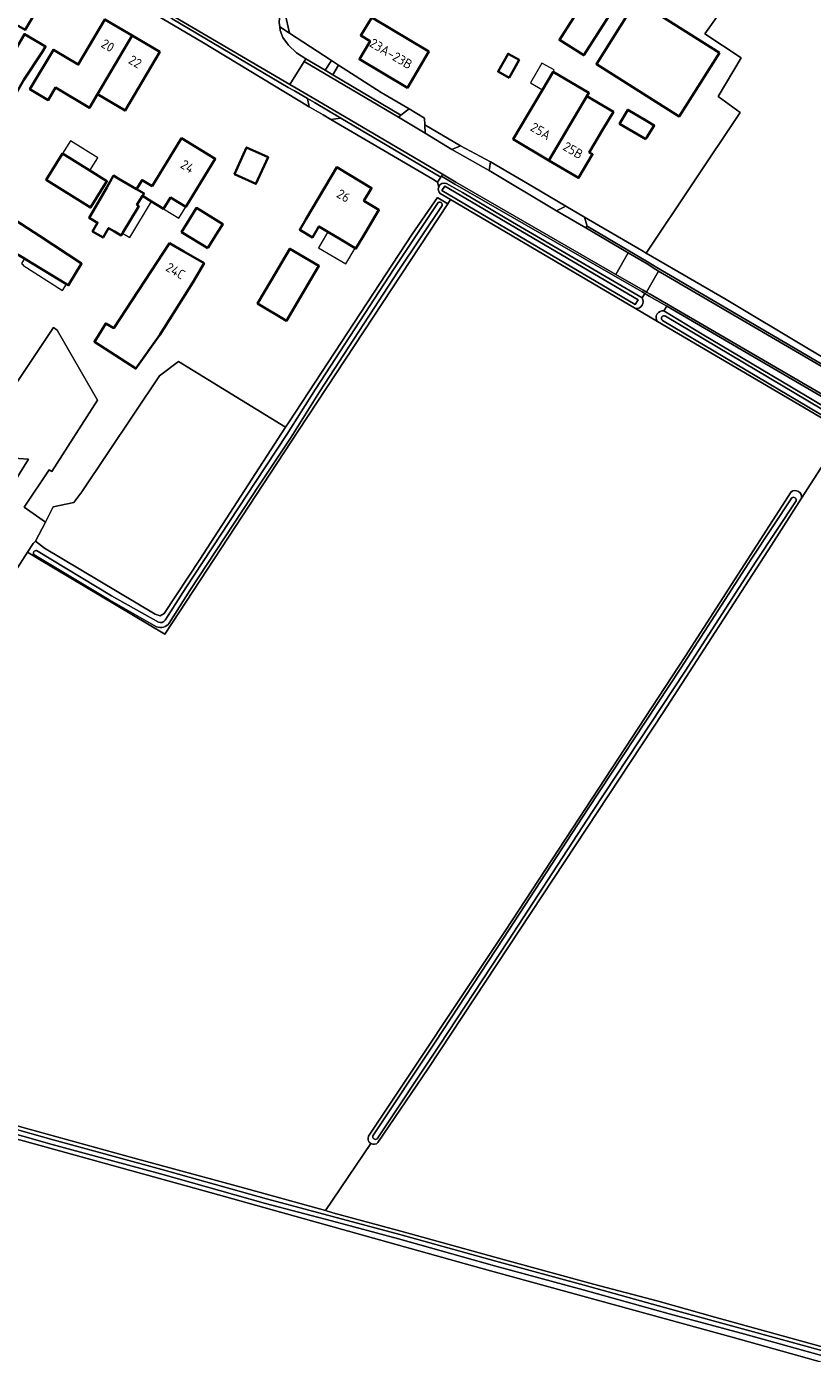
# Model space of a CAD drawing. Extents: x 199200 to 204075, y 460125 to 464703.
# Tile 72 of 174: x 200946 to 201095, y 463940 to 464193. Entities that reach past the tile are written whole.
import ezdxf
from ezdxf.enums import TextEntityAlignment as Align

# ---------------------------------------------------------------- set-up
doc = ezdxf.new("R2010")
doc.units = 0
for name, color, linetype, lineweight in [('B-WE-GR-BOUWLAND-GV', 80, 'Continuous', 13), ('B-WE-GR-GRAS-GV', 60, 'Continuous', 13), ('B-WE-OG-BEBOUWING-GV', 7, 'Continuous', 35), ('B-WE-OG-BEBOUWING-T18', 10, 'Continuous', 18), ('B-WE-OG-BEBOUWING_LUIFEL-GV', 7, 'Continuous', 18), ('B-WE-OG-TERREIN_CULTUURSCHEIDING-GV', 7, 'Continuous', 18), ('B-WE-OG-TERREIN_ERF-GV', 7, 'Continuous', 18), ('B-WE-OG-WATER_SLOOT-GV', 120, 'Continuous', 18), ('B-WE-VH-ONVERHARD-GV', 252, 'Continuous', 18), ('B-WE-VH-VERHARDING_ASFALT-GV', 252, 'Continuous', 18), ('B-WE-VH-VERHARDING_HALFVERHARDING-GV', 252, 'Continuous', 18), ('B-WE-VH-VERHARDING_HALFVERHARDING_GRIND-GV', 252, 'Continuous', 18), ('B-WE-VH-VERHARDING_OPEN-GV', 252, 'Continuous', 18), ('B-WE-VH-VERHARDING_TEGEL-GV', 252, 'Continuous', 18)]:
    doc.layers.add(name, color=color, linetype=linetype, lineweight=lineweight)
doc.styles.add('NLCS-ISO-M1000-T18', font='NLCS-ISO.ttf', dxfattribs={"height": 1.8})

msp = doc.modelspace()

# ---------------------------------------------------------------- linework, layer by layer
at = {"layer": 'B-WE-GR-BOUWLAND-GV', "flags": 128}
msp.add_lwpolyline([(201119.585, 463929.747), (201119.252, 463932.088), (201080.015, 463943.054), (201032.14, 463956.261), (200980.559, 463970.621), (200945.199, 463980.415), (200924.22, 463986.025), (200908.141, 463990.79), (200898.607, 463993.902), (200897.845, 463994.16), (200897.71, 463992.606)], dxfattribs=at)
at = {"layer": 'B-WE-GR-GRAS-GV', "flags": 128}
for points in [[(201097.088, 464257.045), (201080.261, 464234.582), (201064.943, 464214.11), (201066.836, 464213.778), (201082.377, 464202.176), (201074.802, 464191.493), (201081.734, 464186.935), (201077.38, 464179.547), (201081.544, 464176.493), (201063.649, 464149.718), (201078.893, 464140.848), (201094.587, 464131.439), (201116.49, 464118.474)], [(201093.258, 464102.975), (201100.459, 464114.266), (201101.392, 464115.728), (201100.717, 464116.131), (201065.792, 464136.689), (201061.636, 464139.135), (201026.362, 464159.898), (201025.839, 464159.105), (200997.359, 464115.888), (200971.925, 464077.05), (200947.71, 464091.508), (200945.757, 464092.687), (200943.371, 464089.022)], [(200929.057, 464101.427), (200911.58, 464074.35), (200924.097, 464067.077), (200923.532, 464066.197), (200927.005, 464063.908), (200927.575, 464064.772), (200943.371, 464089.022), (200945.757, 464092.687), (200946.857, 464094.375), (200947.289, 464094.776), (200949.154, 464098.437), (200945.135, 464101.289), (200949.907, 464108.383), (200950.386, 464108.06), (200959.087, 464121.662), (200951.432, 464134.997), (200950.691, 464135.491), (200936.191, 464113.929), (200940.341, 464110.818), (200945.964, 464110.419), (200940.639, 464101.899), (200938.221, 464100.572), (200934.046, 464103.446)], [(201100.459, 464114.266), (201093.258, 464102.975), (201087.55, 464094.026), (201066.858, 464062.163), (201043.961, 464027.39), (201022.107, 463994.315), (201012.527, 463980.181)], [(201010.756, 463981.403), (201036.823, 464020.573), (201071.077, 464072.789), (201091.245, 464104.175)], [(200901.962, 463995.519), (200916.382, 463990.905), (200926.424, 463988.231), (200945.837, 463982.764), (200966.047, 463977.198), (200986.232, 463971.716), (201002.516, 463967.196), (201011.173, 463979.972)], [(201011.173, 463979.972), (201002.516, 463967.196), (201003.953, 463966.797)], [(201003.953, 463966.797), (201016.859, 463963.287), (201036.626, 463957.847), (201053.63, 463953.18), (201065.907, 463949.927), (201076.708, 463946.915), (201093.078, 463942.411), (201108.725, 463938.085)]]:
    msp.add_lwpolyline(points, dxfattribs=at)
msp.add_lwpolyline([(200974.521, 464129.07), (200970.887, 464126.334), (200956.131, 464104.207), (200954.562, 464102.135), (200950.645, 464101.364), (200949.154, 464098.437), (200947.289, 464094.776), (200948.967, 464093.436), (200970.059, 464080.894), (200971.006, 464080.554), (200971.792, 464081.026), (200978.563, 464091.276), (200994.942, 464116.494)], close=True, dxfattribs=at)
at = {"layer": 'B-WE-GR-GRAS-GV'}
for points in [[(201091.245, 464104.175, -0.6898631), (201093.258, 464102.975)], [(201011.173, 463979.972, -0.3974722), (201010.756, 463981.403)], [(201012.527, 463980.181, -0.3552163), (201011.173, 463979.972)]]:
    msp.add_lwpolyline(points, format="xyb", dxfattribs=at)
at = {"layer": 'B-WE-OG-BEBOUWING-GV', "flags": 128}
for points in [[(200944.33, 464203.953), (200940.67, 464197.54), (200938.74, 464194.196), (200941.865, 464192.338), (200942.732, 464193.732), (200945.295, 464192.235), (200948.136, 464197.099), (200947.026, 464197.748), (200949.043, 464201.2)], [(201054.925, 464202.635), (201047.101, 464190.347), (201051.734, 464187.397), (201059.558, 464199.685)], [(201077.599, 464187.871), (201061.818, 464197.84), (201054.165, 464185.725), (201069.946, 464175.756)], [(200965.671, 464191.189), (200960.516, 464194.24), (200955.416, 464185.623), (200950.683, 464188.447), (200946.205, 464180.943), (200949.693, 464178.862), (200951.11, 464181.236), (200957.556, 464177.39), (200959.1, 464179.972)], [(201009.238, 464191.148), (201011.038, 464190.087), (201008.996, 464186.643), (201008.996, 464186.642), (201018.137, 464181.216), (201022.214, 464188.132), (201011.334, 464194.583), (201009.237, 464191.149)], [(200945.075, 464182.744), (200948.546, 464188.001), (200949.206, 464189.084), (200945.163, 464191.434), (200939.731, 464182.087), (200940.009, 464181.925), (200943.181, 464180.082), (200943.44, 464179.931)], [(200959.1, 464179.972), (200961.898, 464178.321), (200964.341, 464176.875), (200970.96, 464188.059), (200965.671, 464191.189)], [(201037.509, 464183.11), (201039.429, 464186.513), (201037.343, 464187.695), (201035.417, 464184.295)], [(201045.103, 464167.379), (201052.345, 464179.626), (201052.743, 464180.23), (201045.945, 464184.256), (201043.91, 464180.82), (201038.327, 464171.393)], [(201045.103, 464167.379), (201050.763, 464164.027), (201053.434, 464168.536), (201052.8, 464168.9), (201055.444, 464173.367), (201057.401, 464176.646), (201052.345, 464179.626)], [(201063.563, 464171.405), (201063.79, 464171.778), (201065.169, 464174.049), (201063.699, 464174.922), (201060.166, 464177.02), (201058.586, 464174.36)], [(200969.491, 464162.444), (200967.593, 464163.609), (200966.549, 464161.908), (200967.978, 464161.074), (200967.679, 464160.6), (200969.362, 464159.567), (200971.681, 464158.144), (200972.999, 464160.291), (200975.905, 464158.508), (200981.528, 464167.67), (200975.114, 464171.606)], [(200985.173, 464164.75), (200989.275, 464162.876), (200991.598, 464167.96), (200987.496, 464169.834)], [(200952.44, 464168.655), (200949.316, 464163.639), (200957.743, 464158.39), (200960.867, 464163.406), (200957.597, 464165.443)], [(201010.154, 464153.65), (201012.709, 464157.945), (201009.865, 464159.636), (201011.331, 464162.101), (201004.691, 464166.05), (200998.838, 464156.208), (200997.618, 464154.156), (201000.073, 464152.702), (201001.282, 464154.782), (201001.997, 464154.329), (201002.955, 464153.76), (201005.445, 464152.279), (201008.197, 464150.643), (201008.322, 464150.569)], [(200960.882, 464162.203), (200958.797, 464158.604), (200957.523, 464156.406), (200959.102, 464155.491), (200958.139, 464153.828), (200960.159, 464152.658), (200961.209, 464154.471), (200962.355, 464153.806), (200963.627, 464153.086), (200963.868, 464153.491), (200966.939, 464158.661), (200966.587, 464158.873), (200967.679, 464160.6), (200967.978, 464161.074), (200966.549, 464161.908), (200963.048, 464163.95), (200962.152, 464164.472)], [(200980.123, 464150.638), (200980.195, 464150.756), (200982.04, 464153.766), (200982.942, 464155.237), (200977.939, 464158.304), (200975.12, 464153.706)], [(200945.165, 464148.692), (200945.267, 464148.632), (200953.173, 464143.758), (200953.516, 464143.546), (200956.05, 464147.715), (200948.06, 464152.964), (200943.514, 464155.917), (200940.626, 464151.369)], [(200977.247, 464144.085), (200979.396, 464147.769), (200975.561, 464150.006), (200972.834, 464151.582), (200962.204, 464135.403), (200960.674, 464136.288), (200958.492, 464132.816), (200966.378, 464127.684), (200970.978, 464134.099)], [(200997.728, 464141.218), (201001.29, 464147.273), (200995.749, 464150.533), (200992.187, 464144.479), (200989.589, 464140.065), (200995.13, 464136.804)]]:
    msp.add_lwpolyline(points, close=True, dxfattribs=at)
at = {"layer": 'B-WE-OG-BEBOUWING_LUIFEL-GV', "flags": 128}
for points in [[(201043.91, 464180.82), (201045.945, 464184.256), (201046.135, 464184.632), (201043.741, 464185.916), (201041.583, 464182.124)], [(200959.12, 464167.888), (200953.963, 464171.1), (200952.44, 464168.655), (200957.597, 464165.443)], [(200966.587, 464158.873), (200966.939, 464158.661), (200963.868, 464153.491), (200965.26, 464152.682), (200969.362, 464159.567), (200967.679, 464160.6)], [(200975.905, 464158.508), (200972.999, 464160.291), (200971.681, 464158.144), (200974.587, 464156.36)], [(201008.197, 464150.643), (201005.445, 464152.279), (201002.955, 464153.76), (201001.232, 464150.733), (201006.403, 464147.653)], [(200944.585, 464147.739), (200944.942, 464147.512), (200944.852, 464147.371), (200952.437, 464142.544), (200953.173, 464143.758), (200945.267, 464148.632), (200945.165, 464148.692)]]:
    msp.add_lwpolyline(points, close=True, dxfattribs=at)
at = {"layer": 'B-WE-OG-TERREIN_CULTUURSCHEIDING-GV', "flags": 128}
for points in [[(201021.486, 464174.135), (201021.557, 464172.555), (201026.636, 464169.478), (201028.267, 464170.155)], [(201167.722, 464088.886), (201162.798, 464091.791), (201139.356, 464105.205), (201124.018, 464114.019), (201117.325, 464117.98), (201116.49, 464118.474), (201094.587, 464131.439), (201078.893, 464140.848), (201063.649, 464149.718), (201062.793, 464150.216), (201051.918, 464156.543), (201052.373, 464154.827), (201064.021, 464147.967), (201065.664, 464146.939), (201113.834, 464118.755), (201152.626, 464095.949), (201167.731, 464087.324), (201168.469, 464088.445)]]:
    msp.add_lwpolyline(points, close=True, dxfattribs=at)
for points in [[(201062.884, 464141.159), (201063.396, 464141.989), (201062.858, 464142.291), (201027.198, 464162.863), (201024.619, 464164.385), (201024.495, 464164.192), (201023.891, 464163.251), (201024.105, 464162.297)], [(201025.589, 464162.971), (201028.642, 464161.247), (201038.163, 464155.577), (201050.699, 464148.285), (201062.884, 464141.159)], [(201162.647, 464078.858), (201163.765, 464078.163), (201166.083, 464081.775), (201141.387, 464096.392), (201102.372, 464119.262), (201067.571, 464139.572), (201067.013, 464138.675)], [(201067.013, 464138.675), (201074.319, 464134.279), (201091.362, 464124.127), (201107.734, 464114.366), (201138.344, 464096.36), (201164.23, 464080.99)]]:
    msp.add_lwpolyline(points, dxfattribs=at)
at = {"layer": 'B-WE-OG-TERREIN_CULTUURSCHEIDING-GV'}
msp.add_lwpolyline([(201024.105, 464162.297, -0.4135272), (201025.589, 464162.971)], format="xyb", dxfattribs=at)
at = {"layer": 'B-WE-OG-TERREIN_ERF-GV', "flags": 128}
for points in [[(200944.33, 464203.953), (200949.043, 464201.2), (200947.026, 464197.748), (200948.136, 464197.099), (200945.295, 464192.235), (200942.732, 464193.732), (200941.865, 464192.338), (200938.74, 464194.196), (200940.67, 464197.54), (200937.935, 464199.138), (200936.825, 464197.237), (200933.744, 464199.037), (200936.588, 464203.905), (200937.6, 464203.314), (200939.59, 464206.722)], [(201054.925, 464202.635), (201059.558, 464199.685), (201051.734, 464187.397), (201047.101, 464190.347)], [(201077.599, 464187.871), (201069.946, 464175.756), (201054.165, 464185.725), (201061.818, 464197.84)], [(200959.1, 464179.972), (200957.556, 464177.39), (200951.11, 464181.236), (200949.693, 464178.862), (200946.205, 464180.943), (200950.683, 464188.447), (200955.416, 464185.623), (200960.516, 464194.24), (200965.671, 464191.189), (200970.96, 464188.059), (200964.341, 464176.875), (200961.898, 464178.321)], [(201008.996, 464186.643), (201011.038, 464190.087), (201009.238, 464191.148), (201009.237, 464191.149), (201011.334, 464194.583), (201022.214, 464188.132), (201018.137, 464181.216), (201008.996, 464186.642)], [(200945.075, 464182.744), (200943.44, 464179.931), (200943.181, 464180.082), (200940.009, 464181.925), (200939.731, 464182.087), (200945.163, 464191.434), (200949.206, 464189.084), (200948.546, 464188.001)], [(201037.509, 464183.11), (201035.417, 464184.295), (201037.343, 464187.695), (201039.429, 464186.513)], [(201043.91, 464180.82), (201045.945, 464184.256), (201052.743, 464180.23), (201052.345, 464179.626), (201057.401, 464176.646), (201055.444, 464173.367), (201052.8, 464168.9), (201053.434, 464168.536), (201050.763, 464164.027), (201045.103, 464167.379), (201038.327, 464171.393)], [(201063.563, 464171.405), (201058.586, 464174.36), (201060.166, 464177.02), (201063.699, 464174.922), (201065.169, 464174.049), (201063.79, 464171.778)], [(200971.681, 464158.144), (200969.362, 464159.567), (200967.679, 464160.6), (200966.587, 464158.873), (200966.939, 464158.661), (200963.868, 464153.491), (200963.627, 464153.086), (200962.355, 464153.806), (200961.209, 464154.471), (200960.159, 464152.658), (200958.139, 464153.828), (200959.102, 464155.491), (200957.523, 464156.406), (200958.797, 464158.604), (200960.882, 464162.203), (200962.152, 464164.472), (200963.048, 464163.95), (200966.549, 464161.908), (200967.593, 464163.609), (200969.491, 464162.444), (200975.114, 464171.606), (200981.528, 464167.67), (200975.905, 464158.508), (200972.999, 464160.291)], [(200985.173, 464164.75), (200987.496, 464169.834), (200991.598, 464167.96), (200989.275, 464162.876)], [(200952.44, 464168.655), (200957.597, 464165.443), (200960.867, 464163.406), (200957.743, 464158.39), (200949.316, 464163.639)], [(201001.997, 464154.329), (201001.282, 464154.782), (201000.073, 464152.702), (200997.618, 464154.156), (200998.838, 464156.208), (201004.691, 464166.05), (201011.331, 464162.101), (201009.865, 464159.636), (201012.709, 464157.945), (201010.154, 464153.65), (201008.322, 464150.569), (201008.197, 464150.643), (201005.445, 464152.279), (201002.955, 464153.76)], [(200980.123, 464150.638), (200975.12, 464153.706), (200977.939, 464158.304), (200982.942, 464155.237), (200982.04, 464153.766), (200980.195, 464150.756)], [(200948.06, 464152.964), (200956.05, 464147.715), (200953.516, 464143.546), (200953.173, 464143.758), (200945.267, 464148.632), (200945.165, 464148.692), (200940.626, 464151.369), (200943.514, 464155.917)], [(200975.561, 464150.006), (200979.396, 464147.769), (200977.247, 464144.085), (200970.978, 464134.099), (200966.378, 464127.684), (200958.492, 464132.816), (200960.674, 464136.288), (200962.204, 464135.403), (200972.834, 464151.582)], [(200997.728, 464141.218), (200995.13, 464136.804), (200989.589, 464140.065), (200992.187, 464144.479), (200995.749, 464150.533), (201001.29, 464147.273)]]:
    msp.add_lwpolyline(points, close=True, dxfattribs=at)
for points in [[(200994.853, 464195.331), (200995.66, 464191.63), (201002.189, 464187.334), (201003.655, 464186.392), (201004.99, 464185.535), (201013.134, 464180.304), (201018.457, 464177.175), (201021.428, 464175.428), (201021.486, 464174.135), (201028.267, 464170.155), (201033.988, 464167.067), (201042.103, 464162.305), (201048.312, 464158.66), (201051.918, 464156.543), (201062.793, 464150.216), (201063.649, 464149.718), (201081.544, 464176.493), (201077.38, 464179.547), (201081.734, 464186.935), (201074.802, 464191.493), (201082.377, 464202.176)], [(201003.57, 464175.168), (201002.061, 464176.053), (200999.864, 464177.344), (200999.421, 464177.611), (200978.948, 464189.953), (200968.514, 464196.107)], [(201024.105, 464162.297), (201023.891, 464163.251), (201022.996, 464163.776), (201003.57, 464175.168)], [(200936.191, 464113.929), (200950.691, 464135.491), (200951.432, 464134.997), (200959.087, 464121.662), (200950.386, 464108.06), (200949.907, 464108.383), (200945.135, 464101.289), (200949.154, 464098.437), (200950.645, 464101.364), (200954.562, 464102.135), (200956.131, 464104.207), (200970.887, 464126.334), (200974.521, 464129.07), (200994.942, 464116.494), (200995.639, 464117.568), (201019.067, 464153.34), (201023.86, 464160.291), (201023.91, 464160.261), (201025.839, 464159.105), (201026.362, 464159.898), (201024.383, 464161.063)], [(200940.639, 464101.899), (200945.964, 464110.419), (200940.341, 464110.818)]]:
    msp.add_lwpolyline(points, dxfattribs=at)
at = {"layer": 'B-WE-OG-TERREIN_ERF-GV'}
msp.add_lwpolyline([(201024.383, 464161.063, -0.2984077), (201024.105, 464162.297)], format="xyb", dxfattribs=at)
at = {"layer": 'B-WE-OG-WATER_SLOOT-GV'}
for points in [[(201024.105, 464162.297, 0.2984077), (201024.383, 464161.063)], [(201025.589, 464162.971, 0.4135272), (201024.105, 464162.297)], [(201023.992, 464159.321, -0.6822354), (201024.762, 464158.805)], [(201024.762, 464158.805, 0.6822354), (201023.992, 464159.321)], [(201061.636, 464139.135, 0.6104804), (201062.884, 464141.159)], [(201067.013, 464138.675, 0.6867588), (201065.792, 464136.689)], [(201066.744, 464136.86, -0.945582), (201067.293, 464137.695)], [(201067.293, 464137.695, 0.945582), (201066.744, 464136.86)], [(201093.258, 464102.975, 0.6898631), (201091.245, 464104.175)], [(201091.376, 464103.026, -0.7768259), (201092.209, 464102.472)], [(201092.209, 464102.472, 0.7768259), (201091.376, 464103.026)], [(200947.004, 464092.206, -0.7419457), (200947.483, 464092.999)], [(200947.483, 464092.999, 0.7419457), (200947.004, 464092.206)], [(200972.769, 464079.188, -0.3417169), (200970.307, 464078.496)], [(200970.307, 464078.496, 0.3417169), (200972.769, 464079.188)], [(200970.69, 464079.343, 0.3302104), (200972.012, 464079.725)], [(200972.012, 464079.725, -0.3302104), (200970.69, 464079.343)], [(201010.756, 463981.403, 0.3974722), (201011.173, 463979.972)], [(201011.173, 463979.972, 0.3552163), (201012.527, 463980.181)], [(201012.393, 463980.905, -0.7686031), (201011.561, 463981.459)], [(201011.561, 463981.459, 0.7686031), (201012.393, 463980.905)]]:
    msp.add_lwpolyline(points, format="xyb", dxfattribs=at)
at = {"layer": 'B-WE-OG-WATER_SLOOT-GV', "flags": 128}
for points in [[(201024.717, 464161.61), (201025.271, 464162.444), (201062.098, 464140.767), (201061.565, 464139.92)], [(201061.565, 464139.92), (201062.098, 464140.767), (201025.271, 464162.444), (201024.717, 464161.61)], [(200947.289, 464094.776), (200946.857, 464094.375), (200945.757, 464092.687), (200947.71, 464091.508), (200971.925, 464077.05), (200997.359, 464115.888), (201025.839, 464159.105), (201023.91, 464160.261), (201023.86, 464160.291), (201019.067, 464153.34), (200995.639, 464117.568), (200994.942, 464116.494), (200978.563, 464091.276), (200971.792, 464081.026), (200971.006, 464080.554), (200970.059, 464080.894), (200948.967, 464093.436)]]:
    msp.add_lwpolyline(points, close=True, dxfattribs=at)
for points in [[(201062.884, 464141.159), (201050.699, 464148.285), (201038.163, 464155.577), (201028.642, 464161.247), (201025.589, 464162.971)], [(201024.383, 464161.063), (201026.362, 464159.898), (201061.636, 464139.135)], [(200972.012, 464079.725), (200975.89, 464085.875), (200989.242, 464106.142), (200995.183, 464115.107), (201000.634, 464123.784), (201015.604, 464146.794), (201023.992, 464159.321)], [(201023.992, 464159.321), (201015.604, 464146.794), (201000.634, 464123.784), (200995.183, 464115.107), (200989.242, 464106.142), (200975.89, 464085.875), (200972.012, 464079.725)], [(201024.762, 464158.805), (201016.377, 464146.284), (201001.415, 464123.285), (200995.962, 464114.605), (200990.015, 464105.631), (200976.669, 464085.373), (200972.769, 464079.188)], [(200972.769, 464079.188), (200976.669, 464085.373), (200990.015, 464105.631), (200995.962, 464114.605), (201001.415, 464123.285), (201016.377, 464146.284), (201024.762, 464158.805)], [(201066.744, 464136.86), (201100.701, 464116.72), (201150.07, 464087.304), (201163.08, 464079.38), (201163.737, 464080.405), (201151.691, 464087.742), (201101.842, 464117.181), (201067.293, 464137.695)], [(201164.23, 464080.99), (201138.344, 464096.36), (201107.734, 464114.366), (201091.362, 464124.127), (201074.319, 464134.279), (201067.013, 464138.675)], [(201067.293, 464137.695), (201101.842, 464117.181)], [(201065.792, 464136.689), (201100.717, 464116.131), (201101.392, 464115.728), (201150.162, 464086.62), (201162.647, 464078.858)], [(201101.842, 464117.181), (201151.691, 464087.742), (201163.737, 464080.405), (201163.08, 464079.38), (201150.07, 464087.304), (201100.701, 464116.72), (201066.744, 464136.86)], [(201091.245, 464104.175), (201071.077, 464072.789)], [(201091.376, 464103.026), (201083.747, 464091.552), (201070.252, 464070.59), (201052.601, 464043.817), (201036.481, 464019.141), (201023.431, 463999.291), (201011.561, 463981.459)], [(201092.209, 464102.472), (201084.584, 464091.004), (201071.09, 464070.043), (201053.437, 464043.269), (201037.318, 464018.593), (201024.266, 463998.739), (201012.393, 463980.905)], [(201012.393, 463980.905), (201024.266, 463998.739), (201037.318, 464018.593), (201053.437, 464043.269), (201071.09, 464070.043), (201084.584, 464091.004), (201092.209, 464102.472)], [(201012.527, 463980.181), (201022.107, 463994.315), (201043.961, 464027.39), (201066.858, 464062.163), (201087.55, 464094.026), (201093.258, 464102.975)], [(201070.252, 464070.59), (201083.747, 464091.552), (201091.376, 464103.026)], [(200970.307, 464078.496), (200961.289, 464083.583), (200947.004, 464092.206)], [(200947.004, 464092.206), (200961.289, 464083.583), (200970.307, 464078.496)], [(200947.483, 464092.999), (200961.756, 464084.383), (200970.69, 464079.343)], [(200970.69, 464079.343), (200961.756, 464084.383), (200947.483, 464092.999)], [(201071.077, 464072.789), (201036.823, 464020.573), (201010.756, 463981.403)], [(201011.561, 463981.459), (201023.431, 463999.291), (201036.481, 464019.141), (201052.601, 464043.817), (201070.252, 464070.59)], [(200813.93, 464023.128), (200821.42, 464020.775), (200839.83, 464014.914), (200848.513, 464012.199), (200862.256, 464007.908), (200878.014, 464002.814), (200890.452, 463998.549), (200899.214, 463995.597), (200905.655, 463993.369), (200915.28, 463990.435), (200933.433, 463985.522), (200950.657, 463980.68), (200971.359, 463975.045), (200991.303, 463969.436), (201003.878, 463966.098), (201016.706, 463962.65), (201035.001, 463957.536), (201051.841, 463952.969), (201068.265, 463948.401), (201082.698, 463944.499), (201098.001, 463940.261)], [(201098.001, 463940.261), (201082.698, 463944.499), (201068.265, 463948.401), (201051.841, 463952.969), (201035.001, 463957.536), (201016.706, 463962.65), (201003.878, 463966.098), (200991.303, 463969.436), (200971.359, 463975.045), (200950.657, 463980.68), (200933.433, 463985.522), (200915.28, 463990.435), (200905.655, 463993.369), (200899.214, 463995.597), (200890.452, 463998.549), (200878.014, 464002.814), (200862.256, 464007.908), (200848.513, 464012.199), (200839.83, 464014.914), (200821.42, 464020.775), (200813.93, 464023.128)], [(201108.725, 463938.085), (201093.078, 463942.411), (201076.708, 463946.915), (201065.907, 463949.927), (201053.63, 463953.18), (201036.626, 463957.847), (201016.859, 463963.287), (201003.953, 463966.797), (201002.516, 463967.196), (200986.232, 463971.716), (200966.047, 463977.198), (200945.837, 463982.764), (200926.424, 463988.231), (200916.382, 463990.905), (200901.962, 463995.519), (200886.825, 464000.936), (200886.798, 464000.945), (200863.535, 464008.483), (200841.929, 464015.589), (200828.257, 464020.087), (200814.454, 464024.371)], [(200813.336, 464021.408), (200828.191, 464016.84), (200861.427, 464006.144), (200884.803, 463998.579), (200897.845, 463994.16), (200898.607, 463993.902), (200908.141, 463990.79), (200924.22, 463986.025), (200945.199, 463980.415), (200980.559, 463970.621), (201032.14, 463956.261), (201080.015, 463943.054), (201119.252, 463932.088), (201126.621, 463930.028), (201184.712, 463914.192), (201239.644, 463898.652), (201280.565, 463887.336), (201281.172, 463890.935), (201278.838, 463891.496), (201274.555, 463892.526), (201238.917, 463902.191), (201212.201, 463909.734)], [(201097.767, 463939.409), (201082.465, 463943.648), (201068.032, 463947.55), (201051.608, 463952.118), (201034.767, 463956.685), (201016.473, 463961.799), (201003.65, 463965.245), (200991.071, 463968.585), (200971.123, 463974.194), (200950.421, 463979.829), (200933.198, 463984.671), (200915.036, 463989.587), (200905.382, 463992.529), (200898.928, 463994.762), (200890.168, 463997.713), (200877.735, 464001.977), (200861.989, 464007.067), (200848.249, 464011.356), (200839.564, 464014.072), (200821.154, 464019.934), (200813.666, 464022.285)], [(200813.666, 464022.285), (200821.154, 464019.934), (200839.564, 464014.072), (200848.249, 464011.356), (200861.989, 464007.067), (200877.735, 464001.977), (200890.168, 463997.713), (200898.928, 463994.762), (200905.382, 463992.529), (200915.036, 463989.587), (200933.198, 463984.671), (200950.421, 463979.829), (200971.123, 463974.194), (200991.071, 463968.585), (201003.65, 463965.245), (201016.473, 463961.799), (201034.767, 463956.685), (201051.608, 463952.118), (201068.032, 463947.55), (201082.465, 463943.648), (201097.767, 463939.409)]]:
    msp.add_lwpolyline(points, dxfattribs=at)
at = {"layer": 'B-WE-VH-ONVERHARD-GV', "flags": 128}
for points in [[(201067.013, 464138.675), (201067.571, 464139.572), (201064.225, 464141.524), (201063.396, 464141.989), (201062.884, 464141.159)], [(201061.636, 464139.135), (201065.792, 464136.689)]]:
    msp.add_lwpolyline(points, dxfattribs=at)
at = {"layer": 'B-WE-VH-ONVERHARD-GV'}
for points in [[(201062.884, 464141.159, -0.6104804), (201061.636, 464139.135)], [(201065.792, 464136.689, -0.6867588), (201067.013, 464138.675)]]:
    msp.add_lwpolyline(points, format="xyb", dxfattribs=at)
at = {"layer": 'B-WE-VH-VERHARDING_ASFALT-GV', "flags": 128}
for points in [[(200991.114, 464202.242), (200988.861, 464198.759), (200987.339, 464197.305), (200986.039, 464196.689), (200984.894, 464196.381), (200983.806, 464196.398), (200981.696, 464196.706), (200980.14, 464197.63), (200979.027, 464198.33), (200976.636, 464199.762), (200973.639, 464194.79), (200995.767, 464181.831), (200998.482, 464186.234), (200998.799, 464186.749), (200997.019, 464187.859), (200997.018, 464187.874), (200995.468, 464189.366), (200994.38, 464190.815), (200993.92, 464192.151), (200993.835, 464192.849), (200993.735, 464193.675), (200993.858, 464195.342), (200994.771, 464197.778), (200995.677, 464199.507)], [(200995.767, 464181.831), (200996.916, 464181.158), (201000.778, 464178.928), (201024.836, 464164.722), (201027.4, 464163.208), (201057.852, 464145.641), (201060.221, 464149.74), (201052.145, 464154.497), (201046.533, 464157.77), (201033.711, 464165.436), (201032.557, 464166.057), (201026.636, 464169.478), (201021.557, 464172.555), (201016.447, 464175.641), (200998.482, 464186.234)]]:
    msp.add_lwpolyline(points, close=True, dxfattribs=at)
msp.add_lwpolyline([(201113.631, 464118.41), (201066.017, 464146.269), (201063.707, 464142.273), (201064.423, 464141.872), (201102.574, 464119.608)], dxfattribs=at)
at = {"layer": 'B-WE-VH-VERHARDING_HALFVERHARDING-GV', "flags": 128}
for points in [[(200999.421, 464177.611), (200999.111, 464179.143), (200996.599, 464180.613), (200995.449, 464181.287), (200973.307, 464194.356), (200937.988, 464215.321), (200937.408, 464214.451), (200947.069, 464208.753), (200958.222, 464202.177), (200968.514, 464196.107), (200978.948, 464189.953)], [(200997.408, 464202.433), (200996.126, 464200.363), (200995.677, 464199.507), (200994.771, 464197.778), (200993.858, 464195.342), (200993.735, 464193.675), (200993.835, 464192.849), (200995.66, 464191.63), (200994.853, 464195.331), (200998.291, 464201.787), (200998.343, 464201.873)], [(201016.447, 464175.641), (201016.916, 464175.999), (201003.929, 464183.705), (201002.497, 464184.555), (200998.799, 464186.749), (200998.482, 464186.234)], [(201023.891, 464163.251), (201024.495, 464164.192), (201005.437, 464175.445), (201003.57, 464175.168), (201022.996, 464163.776)], [(201048.312, 464158.66), (201042.103, 464162.305), (201033.988, 464167.067), (201033.711, 464165.436), (201046.533, 464157.77)], [(201052.373, 464154.827), (201052.145, 464154.497), (201060.221, 464149.74), (201063.813, 464147.625), (201065.452, 464146.599), (201066.017, 464146.269), (201113.631, 464118.41), (201152.425, 464095.603), (201168.942, 464086.172), (201175.336, 464082.39), (201176.399, 464081.748), (201176.593, 464082.074), (201176.606, 464082.09), (201175.546, 464082.731), (201169.143, 464086.518), (201167.731, 464087.324), (201152.626, 464095.949), (201113.834, 464118.755), (201065.664, 464146.939), (201064.021, 464147.967)]]:
    msp.add_lwpolyline(points, close=True, dxfattribs=at)
msp.add_lwpolyline([(201102.574, 464119.608), (201064.423, 464141.872), (201063.707, 464142.273), (201063.053, 464142.64), (201057.852, 464145.641), (201027.4, 464163.208), (201024.836, 464164.722), (201024.619, 464164.385), (201027.198, 464162.863), (201062.858, 464142.291), (201063.396, 464141.989), (201064.225, 464141.524), (201067.571, 464139.572), (201102.372, 464119.262)], dxfattribs=at)
at = {"layer": 'B-WE-VH-VERHARDING_HALFVERHARDING_GRIND-GV', "flags": 128}
for points in [[(200995.66, 464191.63), (200993.835, 464192.849), (200993.92, 464192.151), (200994.38, 464190.815), (200995.468, 464189.366), (200997.018, 464187.874), (200997.019, 464187.859), (200998.799, 464186.749), (201002.497, 464184.555), (201003.655, 464186.392), (201002.189, 464187.334)], [(201018.457, 464177.175), (201013.134, 464180.304), (201004.99, 464185.535), (201003.929, 464183.705), (201016.916, 464175.999)]]:
    msp.add_lwpolyline(points, close=True, dxfattribs=at)
at = {"layer": 'B-WE-VH-VERHARDING_OPEN-GV', "flags": 128}
msp.add_lwpolyline([(200973.307, 464194.356), (200995.449, 464181.287), (200996.599, 464180.613), (200999.111, 464179.143), (201000.458, 464178.386), (201005.437, 464175.445), (201024.495, 464164.192), (201024.619, 464164.385), (201024.836, 464164.722), (201000.778, 464178.928), (200996.916, 464181.158), (200995.767, 464181.831), (200973.639, 464194.79)], dxfattribs=at)
for points in [[(200999.111, 464179.143), (200999.421, 464177.611), (200999.864, 464177.344), (201002.061, 464176.053), (201003.57, 464175.168), (201005.437, 464175.445), (201000.458, 464178.386)], [(201016.916, 464175.999), (201016.447, 464175.641), (201021.557, 464172.555), (201021.486, 464174.135), (201021.428, 464175.428), (201018.457, 464177.175)], [(201033.988, 464167.067), (201028.267, 464170.155), (201026.636, 464169.478), (201032.557, 464166.057), (201033.711, 464165.436)], [(201048.312, 464158.66), (201046.533, 464157.77), (201052.145, 464154.497), (201052.373, 464154.827), (201051.918, 464156.543)], [(201066.017, 464146.269), (201065.452, 464146.599), (201063.813, 464147.625), (201060.221, 464149.74), (201057.852, 464145.641), (201063.053, 464142.64), (201063.707, 464142.273)]]:
    msp.add_lwpolyline(points, close=True, dxfattribs=at)
at = {"layer": 'B-WE-VH-VERHARDING_TEGEL-GV', "flags": 128}
msp.add_lwpolyline([(201002.497, 464184.555), (201003.929, 464183.705), (201004.99, 464185.535), (201003.655, 464186.392)], close=True, dxfattribs=at)

# ---------------------------------------------------------------- texts
at = {"layer": 'B-WE-OG-BEBOUWING-T18', "style": 'NLCS-ISO-M1000-T18'}
for s, rotation, p in [('20', 329.4, (200961.056, 464189.272)), ('23A-23B', 329.3, (201015.03, 464187.712)), ('22', 329.4, (200966.278, 464186.182)), ('25A', 329.4, (201043.548, 464172.949)), ('25B', 329.4, (201049.725, 464169.291)), ('24', 328.5, (200976.229, 464166.229)), ('26', 329.3, (201005.966, 464160.638)), ('24C', 329.7, (200973.954, 464146.313))]:
    msp.add_text(s, height=1.8, rotation=rotation, dxfattribs=at).set_placement(p, align=Align.MIDDLE)

doc.saveas('drawing.dxf')
